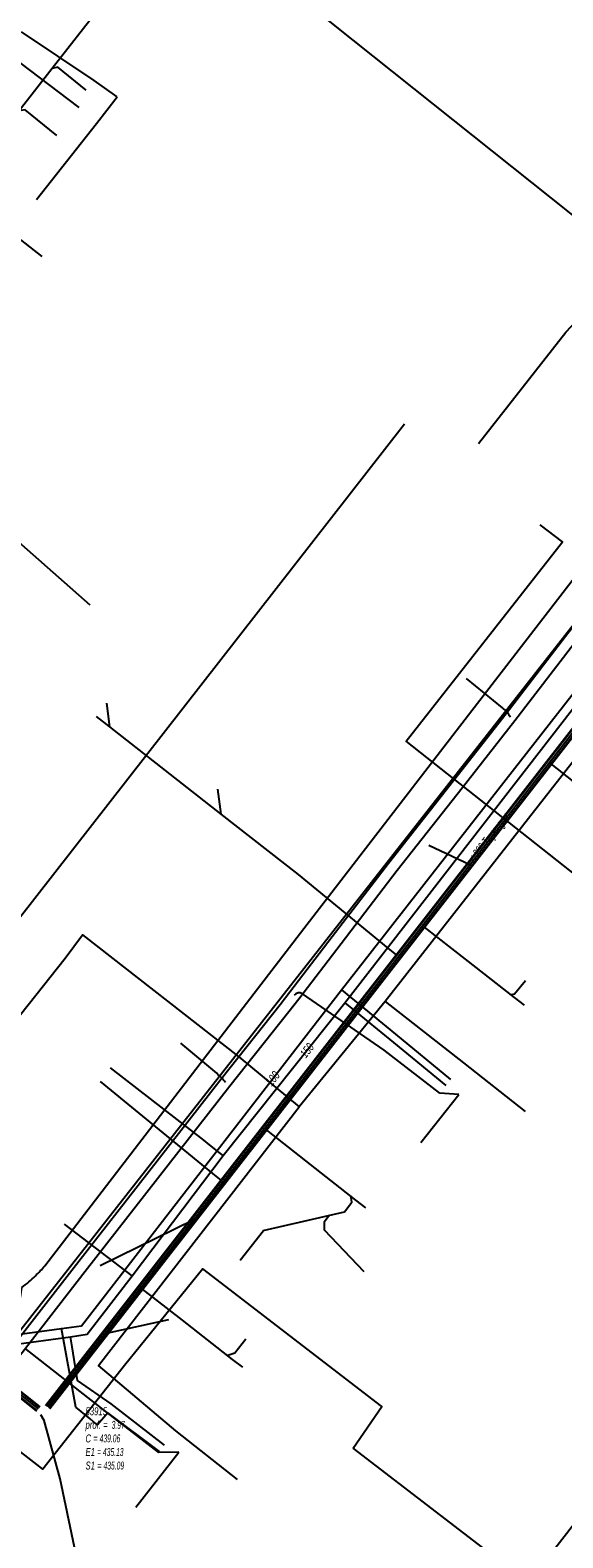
# Model space of a CAD drawing. Header units: metres. Extents: x 2695563 to 2696938, y 1260544 to 1262032.
# Tile 74 of 256: x 2696063 to 2696097, y 1260739 to 1260835. Entities that reach past the tile are written whole.
import ezdxf

# ---------------------------------------------------------------- set-up
doc = ezdxf.new("R2010")
doc.units = ezdxf.units.M
doc.header["$LTSCALE"] = 100
doc.linetypes.add('AUSGEZOGEN', pattern=[0])
for name, color, linetype in [('Eau portable_Cadastre des conduites_Conduite', 171, 'AUSGEZOGEN'), ('Eau potable_Cadastre des conduites_Conduite_Texte', 171, 'AUSGEZOGEN'), ('EU_Cadastre des conduites', 24, 'AUSGEZOGEN'), ('EU_Cadastre des conduites – Texte', 7, 'AUSGEZOGEN'), ('EU_Cadastre des conduites_Regard normalisé – Texte', 24, 'AUSGEZOGEN'), ('Gaz_Cadastre des conduites_Conduite', 32, 'AUSGEZOGEN'), ('Gaz_Cadastre des conduites_Conduite_Texte', 32, 'AUSGEZOGEN'), ('Réseau électrique_Cadastre des conduite_Bord du tracé', 1, 'AUSGEZOGEN'), ('Réseau électrique_Cadastre des conduite_Tronçon de tracé', 1, 'AUSGEZOGEN'), ('TV_Cadastre des conduites_CONDUITE', 92, 'AUSGEZOGEN'), ('Télécommunications_SW_Cadastre des conduites_Bord du tracé', 94, 'AUSGEZOGEN')]:
    doc.layers.add(name, color=color, linetype=linetype)
doc.styles.add('ARIAL', font='arial.ttf')

# ---------------------------------------------------------------- blocks, each defined once
blk = doc.blocks.new('COMPLEXOBJECT_1712')
at = {"layer": 'Réseau électrique_Cadastre des conduite_Bord du tracé', "color": 1, "linetype": 'AUSGEZOGEN', "transparency": 33554687}
for p, q in [((6012.649, 10781.613), (6012.295, 10779.592)), ((6013.578, 10779.379), (6013.941, 10781.475))]:
    blk.add_line(p, q, dxfattribs=at)
for points in [[(6022.064, 10791.164), (6023.52, 10792.918), (6029.476, 10800.66), (6040.176, 10814.205), (6052.252, 10829.536), (6066.237, 10847.462), (6065.22, 10848.288), (6051.179, 10830.405), (6039.137, 10815.013), (6028.463, 10801.493), (6022.444, 10793.798), (6020.926, 10792.221)], [(6010.374, 10774.762), (6009.437, 10773.346), (6007.975, 10771.477), (6006.998, 10770.104), (6008.523, 10770.043)], [(6008.523, 10770.043), (6008.991, 10770.667), (6010.499, 10772.596), (6011.501, 10774.114)]]:
    blk.add_lwpolyline(points, dxfattribs=at)
for centre, radius, start, end in [((5987.014, 10834.821), 54.45, 304.38927, 308.52165), ((6012.347, 10801.113), 13.907, 296.54606, 314.32475), ((6025.631, 10779.053), 13.387, 125.967, 147.10257), ((6023.856, 10780.245), 9.952, 122.14008, 147.63856), ((6024.509, 10779.907), 11.982, 147.62035, 171.81499), ((6024.616, 10779.869), 10.795, 148.11355, 171.4471), ((6000, 10781.685), 12.472, 326.28312, 350.33921), ((6000.756, 10781.395), 12.98, 325.87825, 351.06408)]:
    blk.add_arc(centre, radius, start, end, dxfattribs=at)
blk = doc.blocks.new('COMPLEXOBJECT_1714')
at = {"layer": 'Réseau électrique_Cadastre des conduite_Bord du tracé', "color": 1, "linetype": 'AUSGEZOGEN', "transparency": 33554687}
blk.add_line((6031.098, 10768.887), (6036.305, 10765.68), dxfattribs=at)
for points in [[(6059.995, 10749.233), (6061.672, 10751.117), (6061.875, 10751.378), (6065.879, 10756.545), (6075.08, 10768.31), (6078.816, 10773.038), (6079.444, 10773.855), (6082.133, 10777.357), (6085.7, 10782.017), (6089.834, 10787.261), (6093.175, 10791.536), (6096.978, 10796.467), (6097.415, 10797.034), (6102.244, 10803.035), (6106.581, 10808.775), (6108.694, 10811.92), (6108.113, 10812.31), (6106.011, 10809.182), (6101.692, 10803.465), (6096.865, 10797.468), (6096.404, 10796.87), (6092.622, 10791.966), (6089.284, 10787.693), (6085.148, 10782.447), (6081.577, 10777.783), (6078.888, 10774.281), (6078.264, 10773.468), (6074.53, 10768.742), (6065.327, 10756.975), (6061.325, 10751.812), (6061.133, 10751.564), (6059.593, 10749.834)], [(6036.687, 10766.267), (6031.545, 10769.434), (6031.098, 10768.887)], [(6058.358, 10749.673), (6054.582, 10752.473), (6041.159, 10763.014), (6040.313, 10763.679), (6039.914, 10763.992), (6039.355, 10764.429)], [(6038.941, 10763.864), (6039.483, 10763.441), (6039.834, 10763.165), (6040.718, 10762.471), (6054.157, 10751.916), (6058.007, 10749.062)]]:
    blk.add_lwpolyline(points, dxfattribs=at)
for centre, radius, start, end in [((6020.146, 10739.401), 31.55, 52.49369, 58.37997), ((6019.932, 10739.093), 31.223, 52.49793, 58.3744), ((6058.87, 10750.479), 0.969, 260.21303, 318.27507), ((6058.94, 10750.311), 1.559, 233.24085, 260.36197), ((6058.844, 10750.326), 0.814, 233.35585, 260.16728), ((6058.926, 10750.182), 1.43, 260.05241, 318.40352)]:
    blk.add_arc(centre, radius, start, end, dxfattribs=at)
blk = doc.blocks.new('COMPLEXOBJECT_2225')
at = {"layer": 'Réseau électrique_Cadastre des conduite_Tronçon de tracé', "color": 1, "linetype": 'AUSGEZOGEN', "transparency": 33554687}
blk.add_lwpolyline([(6102.92, 10805.319), (6096.969, 10797.705), (6061.11, 10751.951), (6059.471, 10749.846)], dxfattribs=at)
for centre, radius, start, end in [((6113.997, 10802.461), 10.754, 134.67795, 148.61291), ((6080.129, 10823.108), 28.911, 322.02657, 328.63962)]:
    blk.add_arc(centre, radius, start, end, dxfattribs=at)
blk = doc.blocks.new('COMPLEXOBJECT_2451')
at = {"layer": 'Réseau électrique_Cadastre des conduite_Tronçon de tracé', "color": 1, "linetype": 'AUSGEZOGEN', "transparency": 33554687}
blk.add_lwpolyline([(6058.955, 10749.678), (6061.486, 10753.032), (6061.849, 10755.498)], dxfattribs=at)
blk.add_arc((6056.607, 10762.467), 8.721, 306.95058, 314.47993, dxfattribs=at)
blk = doc.blocks.new('COMPLEXOBJECT_2565')
at = {"layer": 'Réseau électrique_Cadastre des conduite_Tronçon de tracé', "color": 1, "linetype": 'AUSGEZOGEN', "transparency": 33554687}
blk.add_line((6063.309, 10756.884), (6079.558, 10778.04), dxfattribs=at)
blk.add_arc((6056.672, 10762.439), 8.655, 314.30204, 320.07098, dxfattribs=at)
blk = doc.blocks.new('COMPLEXOBJECT_2629')
at = {"layer": 'Réseau électrique_Cadastre des conduite_Tronçon de tracé', "color": 1, "linetype": 'AUSGEZOGEN', "transparency": 33554687}
blk.add_line((6074.239, 10769.116), (6071.967, 10771.021), dxfattribs=at)
blk.add_arc((6071.59, 10766.009), 4.083, 38.06442, 49.55686, dxfattribs=at)
blk = doc.blocks.new('COMPLEXOBJECT_2630')
at = {"layer": 'Réseau électrique_Cadastre des conduite_Tronçon de tracé', "color": 1, "linetype": 'AUSGEZOGEN', "transparency": 33554687}
blk.add_line((6092.391, 10792.338), (6090.099, 10794.2), dxfattribs=at)
blk.add_arc((6091.001, 10790.622), 2.208, 30.74886, 50.9981, dxfattribs=at)

msp = doc.modelspace()

# ---------------------------------------------------------------- hatches: boundary and pattern name
at = {"layer": 'Réseau électrique_Cadastre des conduite_Bord du tracé', "lineweight": 18, "transparency": 33554687}
h = msp.add_hatch(dxfattribs=at)
h.set_pattern_fill('MUSTER', color=1, scale=6075, style=0, pattern_type=2)
h.set_pattern_definition([(0, (2708005, 1273150), (6075, 6075), [6075, -6075]), (90, (2708005, 1273150), (-6075, 6075), [6075, -6075])])
h.paths.add_polyline_path([(2696032.068, 1260768.697), (2696037.275, 1260765.49), (2696037.363, 1260765.436), (2696037.451, 1260765.381), (2696037.538, 1260765.326), (2696037.625, 1260765.271), (2696037.713, 1260765.216), (2696037.8, 1260765.16), (2696037.886, 1260765.104), (2696037.973, 1260765.047), (2696038.059, 1260764.991), (2696038.145, 1260764.934), (2696038.232, 1260764.877), (2696038.317, 1260764.819), (2696038.403, 1260764.761), (2696038.488, 1260764.703), (2696038.574, 1260764.645), (2696038.659, 1260764.586), (2696038.744, 1260764.528), (2696038.828, 1260764.468), (2696038.913, 1260764.409), (2696038.997, 1260764.349), (2696039.081, 1260764.289), (2696039.165, 1260764.229), (2696039.249, 1260764.168), (2696039.332, 1260764.108), (2696039.416, 1260764.046), (2696039.499, 1260763.985), (2696039.582, 1260763.923), (2696039.664, 1260763.861), (2696039.747, 1260763.799), (2696039.829, 1260763.737), (2696039.911, 1260763.674), (2696040.453, 1260763.251), (2696040.804, 1260762.975), (2696041.688, 1260762.281), (2696055.127, 1260751.726), (2696058.977, 1260748.872), (2696058.996, 1260748.858), (2696059.016, 1260748.844), (2696059.035, 1260748.831), (2696059.055, 1260748.817), (2696059.075, 1260748.804), (2696059.095, 1260748.792), (2696059.116, 1260748.78), (2696059.136, 1260748.768), (2696059.157, 1260748.756), (2696059.178, 1260748.745), (2696059.199, 1260748.734), (2696059.22, 1260748.723), (2696059.242, 1260748.713), (2696059.263, 1260748.702), (2696059.285, 1260748.693), (2696059.307, 1260748.683), (2696059.329, 1260748.674), (2696059.351, 1260748.666), (2696059.373, 1260748.657), (2696059.396, 1260748.649), (2696059.418, 1260748.642), (2696059.441, 1260748.634), (2696059.464, 1260748.627), (2696059.487, 1260748.621), (2696059.509, 1260748.614), (2696059.533, 1260748.608), (2696059.556, 1260748.603), (2696059.579, 1260748.598), (2696059.602, 1260748.593), (2696059.626, 1260748.588), (2696059.649, 1260748.584), (2696059.695, 1260748.577), (2696059.742, 1260748.571), (2696059.789, 1260748.567), (2696059.836, 1260748.564), (2696059.883, 1260748.563), (2696059.93, 1260748.563), (2696059.976, 1260748.565), (2696060.023, 1260748.568), (2696060.07, 1260748.573), (2696060.117, 1260748.58), (2696060.163, 1260748.588), (2696060.209, 1260748.597), (2696060.254, 1260748.608), (2696060.3, 1260748.621), (2696060.344, 1260748.635), (2696060.389, 1260748.65), (2696060.433, 1260748.667), (2696060.476, 1260748.685), (2696060.518, 1260748.705), (2696060.56, 1260748.726), (2696060.602, 1260748.749), (2696060.642, 1260748.773), (2696060.682, 1260748.798), (2696060.721, 1260748.824), (2696060.758, 1260748.852), (2696060.795, 1260748.881), (2696060.831, 1260748.911), (2696060.866, 1260748.942), (2696060.9, 1260748.975), (2696060.933, 1260749.008), (2696060.965, 1260749.043), (2696062.642, 1260750.927), (2696062.845, 1260751.188), (2696066.849, 1260756.355), (2696076.05, 1260768.12), (2696079.786, 1260772.848), (2696080.414, 1260773.665), (2696083.103, 1260777.167), (2696086.67, 1260781.827), (2696090.804, 1260787.071), (2696094.145, 1260791.346), (2696097.948, 1260796.277), (2696098.385, 1260796.844), (2696103.214, 1260802.845), (2696107.551, 1260808.585), (2696109.664, 1260811.73), (2696109.083, 1260812.12), (2696106.981, 1260808.992), (2696102.662, 1260803.275), (2696097.835, 1260797.278), (2696097.374, 1260796.68), (2696093.592, 1260791.776), (2696090.254, 1260787.503), (2696086.118, 1260782.257), (2696082.547, 1260777.593), (2696079.858, 1260774.091), (2696079.234, 1260773.278), (2696075.5, 1260768.552), (2696066.297, 1260756.785), (2696062.295, 1260751.622), (2696062.103, 1260751.374), (2696060.563, 1260749.644), (2696060.542, 1260749.621), (2696060.519, 1260749.598), (2696060.496, 1260749.576), (2696060.473, 1260749.555), (2696060.448, 1260749.535), (2696060.423, 1260749.515), (2696060.398, 1260749.497), (2696060.372, 1260749.479), (2696060.345, 1260749.462), (2696060.318, 1260749.446), (2696060.29, 1260749.431), (2696060.261, 1260749.416), (2696060.233, 1260749.403), (2696060.204, 1260749.391), (2696060.174, 1260749.379), (2696060.144, 1260749.369), (2696060.114, 1260749.359), (2696060.083, 1260749.351), (2696060.053, 1260749.344), (2696060.022, 1260749.337), (2696059.99, 1260749.332), (2696059.959, 1260749.327), (2696059.928, 1260749.324), (2696059.896, 1260749.322), (2696059.864, 1260749.32), (2696059.833, 1260749.32), (2696059.801, 1260749.321), (2696059.769, 1260749.322), (2696059.738, 1260749.325), (2696059.706, 1260749.329), (2696059.675, 1260749.334), (2696059.663, 1260749.336), (2696059.651, 1260749.339), (2696059.639, 1260749.341), (2696059.627, 1260749.344), (2696059.615, 1260749.347), (2696059.603, 1260749.35), (2696059.591, 1260749.353), (2696059.579, 1260749.357), (2696059.568, 1260749.36), (2696059.556, 1260749.364), (2696059.544, 1260749.368), (2696059.533, 1260749.372), (2696059.521, 1260749.377), (2696059.51, 1260749.381), (2696059.498, 1260749.386), (2696059.487, 1260749.391), (2696059.476, 1260749.396), (2696059.465, 1260749.401), (2696059.454, 1260749.406), (2696059.443, 1260749.412), (2696059.432, 1260749.417), (2696059.421, 1260749.423), (2696059.41, 1260749.429), (2696059.4, 1260749.435), (2696059.389, 1260749.442), (2696059.379, 1260749.448), (2696059.368, 1260749.455), (2696059.358, 1260749.462), (2696059.348, 1260749.469), (2696059.338, 1260749.476), (2696059.328, 1260749.483), (2696055.552, 1260752.283), (2696042.129, 1260762.824), (2696041.283, 1260763.489), (2696040.884, 1260763.802), (2696040.325, 1260764.239), (2696040.242, 1260764.303), (2696040.159, 1260764.366), (2696040.075, 1260764.429), (2696039.992, 1260764.491), (2696039.908, 1260764.554), (2696039.824, 1260764.616), (2696039.739, 1260764.678), (2696039.655, 1260764.739), (2696039.57, 1260764.801), (2696039.485, 1260764.862), (2696039.4, 1260764.922), (2696039.315, 1260764.983), (2696039.229, 1260765.043), (2696039.144, 1260765.103), (2696039.058, 1260765.163), (2696038.972, 1260765.222), (2696038.885, 1260765.281), (2696038.799, 1260765.34), (2696038.712, 1260765.398), (2696038.625, 1260765.456), (2696038.538, 1260765.514), (2696038.451, 1260765.572), (2696038.363, 1260765.629), (2696038.276, 1260765.686), (2696038.188, 1260765.743), (2696038.1, 1260765.799), (2696038.012, 1260765.855), (2696037.923, 1260765.911), (2696037.835, 1260765.967), (2696037.746, 1260766.022), (2696037.657, 1260766.077), (2696032.515, 1260769.244)], flags=0)

# ---------------------------------------------------------------- linework, layer by layer
at = {"layer": 'Eau portable_Cadastre des conduites_Conduite', "color": 7, "linetype": 'AUSGEZOGEN', "transparency": 33554687}
for p, q in [((2696069.825, 1260756.047), (2696065.527, 1260759.332)), ((2696071.888, 1260745.291), (2696068.491, 1260747.913))]:
    msp.add_line(p, q, dxfattribs=at)
for points in [[(2696062.572, 1260833.245), (2696062.685, 1260833.159), (2696066.444, 1260830.291)], [(2696019.9, 1260783.94), (2696020.792, 1260783.237), (2696057.568, 1260754.212), (2696060.904, 1260751.505), (2696065.928, 1260752.185), (2696066.98, 1260752.356), (2696069.825, 1260756.047), (2696075.624, 1260763.699), (2696083.342, 1260773.412), (2696100.726, 1260795.829), (2696106.895, 1260803.821), (2696108.05, 1260805.257)], [(2696083.342, 1260773.412), (2696083.781, 1260773.051), (2696086.434, 1260770.875), (2696089.754, 1260768.152)], [(2696075.624, 1260763.699), (2696075.372, 1260763.896), (2696074.745, 1260764.384), (2696074.38, 1260764.669), (2696068.46, 1260769.284)], [(2696068.491, 1260747.913), (2696066.366, 1260749.411), (2696066.03, 1260751.534), (2696065.928, 1260752.185)]]:
    msp.add_lwpolyline(points, dxfattribs=at)
at = {"layer": 'EU_Cadastre des conduites', "color": 24, "linetype": 'AUSGEZOGEN', "transparency": 33554687}
for p, q in [((2696067.158, 1260798.678), (2696058.441, 1260806.365)), ((2696068.198, 1260792.438), (2696068.395, 1260790.936)), ((2696099.105, 1260786.5), (2696096.34, 1260788.672)), ((2696075.253, 1260786.974), (2696075.473, 1260785.398)), ((2696088.693, 1260783.42), (2696091.295, 1260782.186)), ((2696080.373, 1260781.565), (2696086.076, 1260776.875)), ((2696091.019, 1260776.174), (2696088.398, 1260778.218)), ((2696086.076, 1260776.875), (2696086.623, 1260776.425)), ((2696067.809, 1260768.412), (2696074.935, 1260762.561)), ((2696080.876, 1260763.361), (2696078.369, 1260765.326)), ((2696074.935, 1260762.561), (2696075.486, 1260762.109)), ((2696067.804, 1260756.705), (2696073.759, 1260759.644)), ((2696076.694, 1260757.045), (2696078.172, 1260758.932)), ((2696073.024, 1260753.23), (2696070.493, 1260755.202)), ((2696072.134, 1260753.253), (2696068.098, 1260752.368))]:
    msp.add_line(p, q, dxfattribs=at)
at = {"layer": 'EU_Cadastre des conduites', "linetype": 'AUSGEZOGEN', "transparency": 33554687}
for p, q in [((2696109.927, 1260806.414), (2696064.334, 1260747.805)), ((2696109.943, 1260806.402), (2696064.35, 1260747.793)), ((2696109.958, 1260806.39), (2696064.365, 1260747.781)), ((2696110.164, 1260806.23), (2696064.571, 1260747.621)), ((2696110.179, 1260806.218), (2696064.586, 1260747.609)), ((2696110.195, 1260806.206), (2696064.602, 1260747.597)), ((2696063.774, 1260747.461), (2696018.785, 1260783.306)), ((2696063.787, 1260747.477), (2696018.798, 1260783.322)), ((2696063.799, 1260747.492), (2696018.81, 1260783.337)), ((2696063.961, 1260747.696), (2696018.972, 1260783.541)), ((2696063.973, 1260747.711), (2696018.984, 1260783.556)), ((2696063.986, 1260747.727), (2696018.997, 1260783.572))]:
    msp.add_line(p, q, dxfattribs=at)
at = {"layer": 'EU_Cadastre des conduites', "color": 255, "transparency": 33554687}
for p, q in [((2696110.061, 1260806.31), (2696064.468, 1260747.701)), ((2696063.88, 1260747.594), (2696018.891, 1260783.439))]:
    msp.add_line(p, q, dxfattribs=at)
at = {"layer": 'EU_Cadastre des conduites', "color": 24, "linetype": 'AUSGEZOGEN', "transparency": 33554687}
for points in [[(2696067.744, 1260836.592), (2696064.762, 1260832.778), (2696062.663, 1260830.093), (2696060.594, 1260827.447)], [(2696066.913, 1260831.408), (2696065.121, 1260832.859), (2696064.762, 1260832.778)], [(2696065.044, 1260828.512), (2696063.04, 1260830.155), (2696062.663, 1260830.093)], [(2696067.55, 1260791.597), (2696068.395, 1260790.936), (2696075.473, 1260785.398), (2696080.373, 1260781.565)], [(2696094.771, 1260773.248), (2696094.136, 1260773.743), (2696091.019, 1260776.174)], [(2696094.818, 1260774.808), (2696094.127, 1260773.945), (2696093.905, 1260773.923)], [(2696084.686, 1260760.379), (2696084.049, 1260760.872), (2696080.876, 1260763.361)], [(2696078.164, 1260758.932), (2696083.323, 1260760.124), (2696083.783, 1260760.727), (2696083.734, 1260761.151)], [(2696084.579, 1260756.306), (2696082.063, 1260758.953), (2696082.063, 1260759.506), (2696082.359, 1260759.901)], [(2696076.859, 1260750.249), (2696076.22, 1260750.741), (2696073.024, 1260753.23)], [(2696077.067, 1260752.04), (2696076.362, 1260751.132), (2696075.907, 1260750.985)], [(2696065.253, 1260743.159), (2696064.236, 1260746.868), (2696064.03, 1260747.224)], [(2696067.202, 1260738.042), (2696066.607, 1260738.445), (2696066.162, 1260738.811), (2696065.253, 1260743.159)]]:
    msp.add_lwpolyline(points, dxfattribs=at)
at = {"layer": 'Gaz_Cadastre des conduites_Conduite', "color": 32, "linetype": 'AUSGEZOGEN', "transparency": 33554687}
for points in [[(2696020.759, 1260784.083), (2696021.097, 1260783.816), (2696056.789, 1260755.548), (2696061.11, 1260752.136), (2696065.337, 1260752.712), (2696066.616, 1260752.886), (2696083.126, 1260774.234), (2696099.206, 1260794.803), (2696107.787, 1260805.837), (2696107.951, 1260806.048)], [(2696083.126, 1260774.234), (2696086.556, 1260771.414), (2696090.056, 1260768.537)], [(2696067.638, 1260746.577), (2696067.387, 1260746.782), (2696067.165, 1260746.963), (2696066.26, 1260747.7), (2696065.337, 1260752.712)], [(2696071.579, 1260744.898), (2696068.29, 1260747.357), (2696067.638, 1260746.577)]]:
    msp.add_lwpolyline(points, dxfattribs=at)
at = {"layer": 'Réseau électrique_Cadastre des conduite_Tronçon de tracé', "color": 1, "linetype": 'AUSGEZOGEN', "transparency": 33554687}
for p, q in [((2696067.413, 1260832.017), (2696062.807, 1260835.115)), ((2696068.874, 1260830.984), (2696067.413, 1260832.017)), ((2696067.564, 1260829.285), (2696068.874, 1260830.984)), ((2696063.759, 1260824.45), (2696067.564, 1260829.285)), ((2696085.855, 1260770.388), (2696080.649, 1260773.972)), ((2696089.375, 1260767.668), (2696085.855, 1260770.388)), ((2696088.185, 1260764.529), (2696090.583, 1260767.589)), ((2696090.583, 1260767.589), (2696089.375, 1260767.668)), ((2696067.99, 1260747.555), (2696063.015, 1260751.455)), ((2696071.53, 1260744.835), (2696067.99, 1260747.555)), ((2696070.064, 1260741.35), (2696072.805, 1260744.84)), ((2696072.805, 1260744.84), (2696071.53, 1260744.835))]:
    msp.add_line(p, q, dxfattribs=at)
msp.add_lwpolyline([(2696080.528, 1260777.85), (2696091.212, 1260791.714), (2696105.09, 1260809.718)], dxfattribs=at)
msp.add_arc((2696080.439, 1260773.67), 0.368, 55.24348, 144.95153, dxfattribs=at)
at = {"layer": 'TV_Cadastre des conduites_CONDUITE', "color": 92, "linetype": 'AUSGEZOGEN', "transparency": 33554687}
msp.add_line((2696062.538, 1260778.625), (2696087.14, 1260810.202), dxfattribs=at)
for points in [[(2696117.234, 1260766.319), (2696105.92, 1260775.264), (2696087.246, 1260790.029), (2696097.177, 1260802.706), (2696095.763, 1260803.774)], [(2696083.873, 1260745.1), (2696085.707, 1260747.743), (2696074.331, 1260756.505), (2696069.349, 1260750.363), (2696064.167, 1260743.764), (2696052.844, 1260752.55), (2696049.679, 1260748.725)], [(2696106.76, 1260751.672), (2696106.269, 1260751.056), (2696095.022, 1260736.554), (2696083.873, 1260745.1)]]:
    msp.add_lwpolyline(points, dxfattribs=at)
at = {"layer": 'Télécommunications_SW_Cadastre des conduites_Bord du tracé', "color": 94, "linetype": 'AUSGEZOGEN', "transparency": 33554687}
for p, q in [((2696102.571, 1260794.773), (2696085.909, 1260773.496)), ((2696085.909, 1260773.496), (2696080.453, 1260766.786))]:
    msp.add_line(p, q, dxfattribs=at)
for points in [[(2696101.59, 1260820.467), (2696082.636, 1260835.567), (2696075.002, 1260841.743), (2696070.395, 1260845.374)], [(2696064.124, 1260820.829), (2696062.547, 1260822.059), (2696060.97, 1260823.289), (2696057.481, 1260826.741)], [(2696091.838, 1260808.944), (2696097.385, 1260816.032), (2696101.59, 1260820.467)], [(2696061.847, 1260771.548), (2696065.583, 1260776.243), (2696066.683, 1260777.731), (2696076.607, 1260769.967), (2696080.453, 1260766.786)], [(2696085.909, 1260773.496), (2696090.875, 1260769.582), (2696094.81, 1260766.498)], [(2696076.531, 1260743.11), (2696072.599, 1260746.199), (2696067.686, 1260750.367), (2696080.453, 1260766.786)]]:
    msp.add_lwpolyline(points, dxfattribs=at)

# ---------------------------------------------------------------- block references
at = {"layer": 'Réseau électrique_Cadastre des conduite_Bord du tracé', "color": 1, "linetype": 'AUSGEZOGEN', "lineweight": -3, "transparency": 33554687}
for name in ['COMPLEXOBJECT_1712', 'COMPLEXOBJECT_1714']:
    msp.add_blockref(name, (2690000.97, 1249999.81), dxfattribs=at)
at = {"layer": 'Réseau électrique_Cadastre des conduite_Tronçon de tracé', "color": 1, "linetype": 'AUSGEZOGEN', "lineweight": -3, "transparency": 33554687}
for name in ['COMPLEXOBJECT_2225', 'COMPLEXOBJECT_2630', 'COMPLEXOBJECT_2565', 'COMPLEXOBJECT_2629', 'COMPLEXOBJECT_2451']:
    msp.add_blockref(name, (2690000.97, 1249999.81), dxfattribs=at)

# ---------------------------------------------------------------- texts
at = {"layer": 'Eau potable_Cadastre des conduites_Conduite_Texte', "color": 7, "transparency": 33554687, "insert": (2696080.942, 1260770.384), "char_height": 0.55426, "width": 1.10014, "attachment_point": 5, "rotation": 51.5268, "style": 'ARIAL'}
msp.add_mtext('\\A1;{\\fArial|i1|b0;\\H0.554263;\\W0.700000;\\C7;150}\\P', dxfattribs=at)
at = {"layer": 'EU_Cadastre des conduites – Texte', "color": 24, "transparency": 33554687, "insert": (2696092.589, 1260783.871), "char_height": 0.55705, "width": 6, "attachment_point": 5, "rotation": 52.0479, "style": 'ARIAL'}
msp.add_mtext('\\A1;{\\fArial|b0|i1|c0|p34;\\W0.7;< \\W0.49;300 Tuyau grès}', dxfattribs=at)
at = {"layer": 'EU_Cadastre des conduites_Regard normalisé – Texte', "color": 24, "transparency": 33554687, "insert": (2696066.871, 1260747.703), "char_height": 0.50641, "width": 2.83797, "attachment_point": 1, "line_spacing_factor": 1.024096, "style": 'ARIAL'}
msp.add_mtext('\\A1;{\\fArial|b0|i1|c0|p34;\\W0.69532;53915}\\P{\\fArial|b0|i1|c0|p34;\\H0.99721x;\\W0.69532;prof. = \\W0.48672; 3.97}\\P{\\fArial|b0|i1|c0|p34;\\H0.99721x;\\W0.69532;C =\\W0.48672; 439.06}\\P{\\fArial|b0|i1|c0|p34;\\H0.99721x;\\W0.69532;E1 \\W0.48672;= 435.13}\\P{\\fArial|b0|i1|c0|p34;\\H0.99721x;\\W0.69532;S1 =\\W0.48672; 435.09}', dxfattribs=at)
at = {"layer": 'Gaz_Cadastre des conduites_Conduite_Texte', "color": 32, "transparency": 33554687, "insert": (2696078.766, 1260768.589), "char_height": 0.55825, "width": 1.10806, "attachment_point": 5, "rotation": 52.2828, "style": 'ARIAL'}
msp.add_mtext('\\A1;{\\fArial|i1|b0;\\H0.558250;\\W0.700000;\\C32;100}\\P', dxfattribs=at)

doc.saveas('drawing.dxf')
